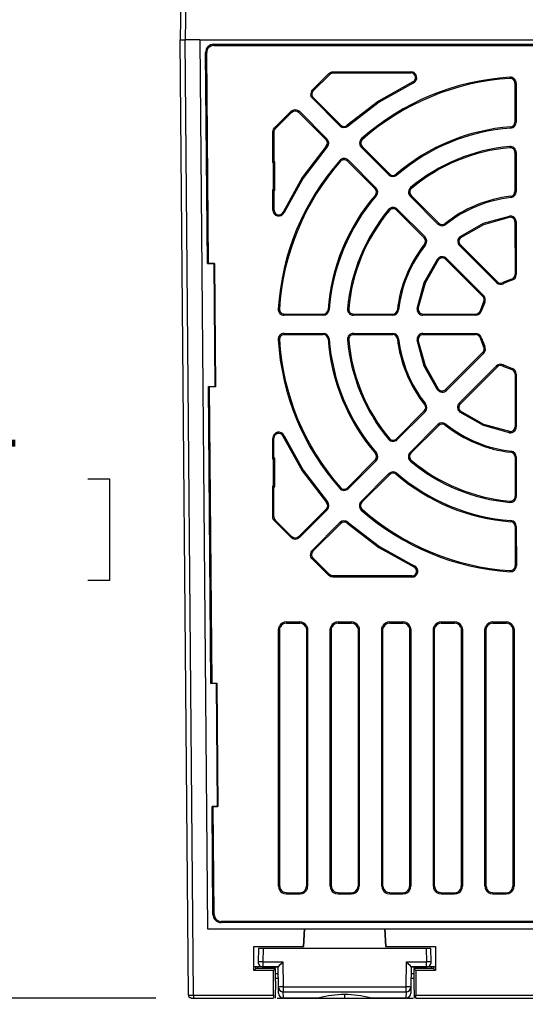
# Model space of a CAD drawing. Header units: millimetres. Extents: x 0 to 838, y 0 to 648.
# Tile 33 of 45: x 656 to 707, y 133 to 233. Entities that reach past the tile are written whole.
import ezdxf

# ---------------------------------------------------------------- set-up
doc = ezdxf.new("R2010")
doc.units = ezdxf.units.MM
doc.header["$LTSCALE"] = 3
doc.layers.add('DIMENSIONS', color=140, linetype='Continuous', lineweight=25)
doc.styles.add('SLDTEXTSTYLE0', font='TXT', dxfattribs={"width": 0.7})
doc.dimstyles.new('SLDDIMSTYLE0', dxfattribs={"dimtxt": 6.474023, "dimasz": 9.906, "dimexe": 0, "dimexo": 0.0625, "dimgap": 1.618506, "dimtad": 0, "dimtih": 1, "dimtoh": 1, "dimrnd": 1e-09, "dimzin": 12, "dimdsep": 46, "dimtxsty": 'SLDTEXTSTYLE0', "dimsah": 1, "dimcen": 0.09, "dimadec": 0, "dimazin": 3, "dimtfac": 1, "dimtofl": 0, "dimtmove": 0, "dimatfit": 3, "dimfxl": 0, "dimfrac": 2, "dimtolj": 1, "dimtzin": 12, "dimarcsym": 0})

# ---------------------------------------------------------------- blocks, each defined once
blk = doc.blocks.new('_D_15')
at = {"layer": 'DIMENSIONS'}
for p, q in [((702.757, 292.294), (801.118, 291.226)), ((791.594, 291.329), (790.864, 224.128)), ((781.117, 212.39), (778.943, 212.39)), ((778.943, 212.39), (778.943, 202.1)), ((800.355, 212.39), (802.529, 212.39)), ((802.529, 212.39), (802.529, 202.1)), ((778.943, 202.1), (781.117, 202.1)), ((802.529, 202.1), (800.355, 202.1)), ((789.879, 133.45), (790.609, 200.651)), ((744.456, 133.944), (799.403, 133.347))]:
    blk.add_line(p, q, dxfattribs=at)
for points in [[(791.594, 291.329), (789.962, 281.44), (793.01, 281.407)], [(789.879, 133.45), (791.51, 143.339), (788.462, 143.372)]]:
    blk.add_solid(points, dxfattribs=at)
at = {"layer": 'DIMENSIONS', "char_height": 6.35, "attachment_point": 1, "style": 'SLDTEXTSTYLE0'}
for s, insert in [('157.9', (778.424, 222.025)), ('6.22', (781.117, 210.286))]:
    blk.add_mtext(s, dxfattribs=dict(at, insert=insert))
blk = doc.blocks.new('_D_17')
at = {"layer": 'DIMENSIONS'}
for p, q in [((673.378, 239.067), (643.578, 239.067)), ((653.103, 239.067), (653.103, 198.265)), ((643.484, 186.526), (641.31, 186.526)), ((641.31, 186.526), (641.31, 176.237)), ((662.723, 186.526), (664.897, 186.526)), ((664.897, 186.526), (664.897, 176.237)), ((641.31, 176.237), (643.484, 176.237)), ((664.897, 176.237), (662.723, 176.237)), ((653.103, 133.985), (653.103, 174.788)), ((669.586, 133.985), (643.578, 133.985))]:
    blk.add_line(p, q, dxfattribs=at)
for points in [[(653.103, 239.067), (651.579, 229.161), (654.627, 229.161)], [(653.103, 133.985), (654.627, 143.891), (651.579, 143.891)]]:
    blk.add_solid(points, dxfattribs=at)
at = {"layer": 'DIMENSIONS', "char_height": 6.35, "attachment_point": 1, "style": 'SLDTEXTSTYLE0'}
for s, insert in [('105.1', (640.792, 196.161)), ('4.14', (643.484, 184.422))]:
    blk.add_mtext(s, dxfattribs=dict(at, insert=insert))

msp = doc.modelspace()

# ---------------------------------------------------------------- linework, layer by layer
for p, q in [((672.526, 258.136), (672.052, 230.985)), ((673.025, 258.131), (672.552, 230.985)), ((672.896, 134.283), (672.052, 230.985)), ((673.396, 134.283), (672.552, 230.985)), ((674.043, 230.985), (672.552, 230.985)), ((674.043, 230.985), (740, 230.985)), ((674.043, 230.985), (674.842, 140.99)), ((674.043, 230.985), (674.842, 140.99)), ((675.456, 230.529), (675.456, 230.411)), ((675.456, 230.529), (738.586, 230.529)), ((675.456, 230.408), (675.456, 230.411)), ((675.456, 230.411), (738.586, 230.411)), ((738.586, 230.408), (675.456, 230.408)), ((674.818, 208.329), (674.635, 229.701)), ((674.939, 208.354), (674.756, 229.702)), ((685.457, 225.912), (687.121, 227.575)), ((685.542, 225.826), (687.206, 227.489)), ((687.121, 227.575), (687.278, 227.687)), ((687.206, 227.489), (687.332, 227.58)), ((687.545, 227.75), (695.421, 227.75)), ((687.545, 227.75), (687.545, 227.63)), ((687.545, 227.63), (695.421, 227.63)), ((695.421, 227.75), (695.421, 227.63)), ((705.968, 226.604), (705.97, 222.655)), ((706.089, 226.603), (706.091, 222.655)), ((688.243, 222.276), (685.456, 225.064)), ((688.328, 222.362), (685.542, 225.15)), ((681.626, 222.084), (683.292, 223.748)), ((681.712, 221.999), (683.377, 223.663)), ((683.716, 223.924), (683.716, 223.803)), ((684.054, 223.663), (686.843, 220.876)), ((684.139, 223.748), (686.928, 220.961)), ((681.449, 218.529), (681.451, 221.66)), ((681.451, 221.66), (681.468, 221.804)), ((681.57, 218.65), (681.572, 221.66)), ((681.572, 221.66), (681.586, 221.775)), ((693.203, 217.313), (690.408, 220.11)), ((693.288, 217.398), (690.493, 220.195)), ((705.972, 219.588), (705.973, 215.622)), ((706.092, 219.588), (706.094, 215.622)), ((681.449, 218.529), (681.57, 218.65)), ((681.519, 218.529), (681.449, 218.529)), ((681.519, 218.529), (681.639, 218.65)), ((681.519, 215.836), (681.519, 218.529)), ((681.639, 218.65), (681.57, 218.65)), ((681.64, 215.716), (681.639, 218.65)), ((689.008, 218.712), (691.806, 215.916)), ((689.094, 218.797), (691.892, 216.001)), ((681.447, 213.754), (681.448, 215.836)), ((681.448, 215.836), (681.519, 215.836)), ((681.448, 215.836), (681.569, 215.716)), ((681.64, 215.716), (681.519, 215.836)), ((681.568, 213.754), (681.569, 215.716)), ((681.64, 215.716), (681.569, 215.716)), ((698.173, 212.339), (695.368, 215.147)), ((698.259, 212.425), (695.453, 215.232)), ((693.972, 213.752), (696.78, 210.945)), ((694.057, 213.837), (696.865, 211.031)), ((705.975, 212.546), (705.977, 207.23)), ((706.096, 212.546), (706.098, 207.23)), ((704.105, 206.404), (700.346, 210.165)), ((704.19, 206.489), (700.431, 210.251)), ((675.496, 208.329), (674.818, 208.329)), ((674.939, 208.354), (675.521, 208.354)), ((675.521, 208.354), (675.496, 208.329)), ((675.603, 195.88), (675.496, 208.329)), ((675.521, 208.354), (675.628, 195.855)), ((698.953, 208.774), (702.715, 205.014)), ((699.038, 208.859), (702.8, 205.099)), ((705.637, 206.772), (704.755, 206.406)), ((705.672, 206.656), (704.812, 206.3)), ((702.799, 204.449), (702.433, 203.565)), ((702.905, 204.392), (702.549, 203.53)), ((682.589, 203.225), (686.557, 203.225)), ((682.589, 203.225), (682.589, 203.106)), ((682.589, 203.104), (682.589, 203.106)), ((686.557, 203.106), (682.589, 203.106)), ((686.557, 203.104), (682.589, 203.104)), ((686.557, 203.225), (686.557, 203.106)), ((686.557, 203.104), (686.557, 203.106)), ((689.608, 203.225), (693.587, 203.225)), ((689.608, 203.225), (689.608, 203.106)), ((689.608, 203.104), (689.608, 203.106)), ((693.587, 203.106), (689.608, 203.106)), ((693.587, 203.104), (689.608, 203.104)), ((693.587, 203.225), (693.587, 203.106)), ((693.587, 203.104), (693.587, 203.106)), ((696.652, 203.225), (701.975, 203.225)), ((696.652, 203.225), (696.652, 203.106)), ((696.652, 203.104), (696.652, 203.106)), ((701.975, 203.106), (696.652, 203.106)), ((701.975, 203.104), (696.652, 203.104)), ((701.975, 203.225), (701.975, 203.106)), ((701.975, 203.104), (701.975, 203.106)), ((682.588, 201.262), (686.558, 201.262)), ((682.588, 201.262), (682.588, 201.142)), ((682.588, 201.142), (686.558, 201.142)), ((686.558, 201.262), (686.558, 201.142)), ((689.607, 201.262), (693.587, 201.262)), ((689.607, 201.262), (689.607, 201.142)), ((689.607, 201.142), (693.587, 201.142)), ((693.587, 201.262), (693.587, 201.142)), ((696.651, 201.262), (701.976, 201.262)), ((696.651, 201.262), (696.651, 201.142)), ((696.651, 201.142), (701.976, 201.142)), ((701.976, 201.262), (701.976, 201.142)), ((702.434, 200.801), (702.801, 199.916)), ((702.55, 200.836), (702.907, 199.973)), ((702.718, 199.351), (698.952, 195.582)), ((702.804, 199.265), (699.038, 195.497)), ((700.334, 194.199), (704.104, 197.966)), ((700.42, 194.114), (704.189, 197.881)), ((704.754, 197.964), (705.641, 197.597)), ((704.811, 198.07), (705.676, 197.712)), ((705.982, 197.139), (705.984, 191.808)), ((706.103, 197.138), (706.105, 191.808)), ((674.925, 195.88), (675.603, 195.88)), ((675.183, 165.832), (674.925, 195.88)), ((675.303, 165.857), (675.046, 195.855)), ((675.628, 195.855), (675.046, 195.855)), ((675.628, 195.855), (675.603, 195.88)), ((696.791, 193.42), (693.971, 190.598)), ((696.876, 193.334), (694.056, 190.512)), ((695.35, 189.218), (698.172, 192.038)), ((695.435, 189.132), (698.258, 191.953)), ((681.436, 188.524), (681.437, 190.659)), ((681.556, 188.645), (681.557, 190.659)), ((681.436, 188.524), (681.556, 188.645)), ((681.528, 188.524), (681.436, 188.524)), ((681.528, 188.524), (681.649, 188.645)), ((681.529, 185.841), (681.528, 188.524)), ((681.649, 188.645), (681.556, 188.645)), ((681.649, 185.72), (681.649, 188.645)), ((691.823, 188.449), (689.008, 185.632)), ((705.986, 188.754), (705.988, 184.76)), ((706.107, 188.754), (706.108, 184.76)), ((691.909, 188.363), (689.093, 185.546)), ((690.384, 184.255), (693.202, 187.071)), ((690.469, 184.169), (693.287, 186.986)), ((681.433, 182.697), (681.434, 185.841)), ((681.434, 185.841), (681.529, 185.841)), ((681.434, 185.841), (681.555, 185.72)), ((681.529, 185.841), (681.649, 185.72)), ((681.554, 182.698), (681.555, 185.72)), ((681.555, 185.72), (681.649, 185.72)), ((686.867, 183.489), (684.054, 180.675)), ((681.618, 182.457), (681.694, 182.359)), ((686.952, 183.403), (684.139, 180.589)), ((681.608, 182.274), (681.514, 182.396)), ((683.292, 180.589), (681.608, 182.274)), ((683.377, 180.675), (681.694, 182.359)), ((685.427, 179.301), (688.242, 182.114)), ((685.512, 179.216), (688.327, 182.029)), ((705.989, 181.728), (705.991, 177.738)), ((706.11, 181.728), (706.112, 177.738)), ((683.716, 180.413), (683.716, 180.534)), ((687.111, 176.767), (685.426, 178.453)), ((687.197, 176.853), (685.512, 178.539)), ((687.535, 176.592), (687.335, 176.626)), ((687.535, 176.713), (687.375, 176.74)), ((695.527, 176.713), (687.535, 176.713)), ((687.535, 176.592), (687.535, 176.713)), ((695.527, 176.592), (687.535, 176.592)), ((695.527, 176.592), (695.527, 176.713)), ((682.828, 172.053), (684.169, 172.053)), ((682.828, 172.053), (682.828, 171.932)), ((682.828, 171.932), (684.169, 171.932)), ((684.169, 172.053), (684.169, 171.932)), ((688.055, 172.053), (689.396, 172.053)), ((688.055, 172.053), (688.055, 171.932)), ((688.055, 171.932), (689.396, 171.932)), ((689.396, 172.053), (689.396, 171.932)), ((693.283, 172.053), (694.623, 172.053)), ((693.283, 172.053), (693.283, 171.932)), ((693.283, 171.932), (694.623, 171.932)), ((694.623, 172.053), (694.623, 171.932)), ((698.51, 172.053), (699.851, 172.053)), ((698.51, 172.053), (698.51, 171.932)), ((698.51, 171.932), (699.851, 171.932)), ((699.851, 172.053), (699.851, 171.932)), ((703.737, 172.053), (705.078, 172.053)), ((703.737, 172.053), (703.737, 171.932)), ((703.737, 171.932), (705.078, 171.932)), ((705.078, 172.053), (705.078, 171.932)), ((682.028, 145.312), (682.028, 171.253)), ((682.149, 145.312), (682.149, 171.253)), ((684.848, 171.253), (684.848, 145.312)), ((684.969, 171.253), (684.969, 145.312)), ((687.255, 145.312), (687.255, 171.253)), ((687.376, 145.312), (687.376, 171.253)), ((690.075, 171.253), (690.075, 145.312)), ((690.196, 171.253), (690.196, 145.312)), ((692.483, 145.312), (692.483, 171.253)), ((692.603, 145.312), (692.603, 171.253)), ((695.302, 171.253), (695.302, 145.312)), ((695.423, 171.253), (695.423, 145.312)), ((697.71, 145.312), (697.71, 171.253)), ((697.831, 145.312), (697.831, 171.253)), ((700.53, 171.253), (700.53, 145.312)), ((700.651, 171.253), (700.651, 145.312)), ((702.937, 145.312), (702.937, 171.253)), ((703.058, 145.312), (703.058, 171.253)), ((705.757, 171.253), (705.757, 145.312)), ((705.878, 171.253), (705.878, 145.312)), ((675.746, 165.832), (675.183, 165.832)), ((675.303, 165.857), (675.771, 165.857)), ((675.771, 165.857), (675.746, 165.832)), ((675.853, 153.384), (675.746, 165.832)), ((675.771, 165.857), (675.878, 153.358)), ((675.289, 153.384), (675.853, 153.384)), ((675.383, 142.437), (675.289, 153.384)), ((675.504, 142.437), (675.41, 153.358)), ((675.878, 153.358), (675.41, 153.358)), ((675.878, 153.358), (675.853, 153.384)), ((682.828, 144.633), (684.169, 144.633)), ((682.828, 144.633), (682.828, 144.512)), ((684.169, 144.512), (684.169, 144.633)), ((688.055, 144.633), (689.396, 144.633)), ((688.055, 144.633), (688.055, 144.512)), ((689.396, 144.512), (689.396, 144.633)), ((693.282, 144.633), (694.624, 144.633)), ((693.282, 144.633), (693.282, 144.512)), ((694.624, 144.512), (694.624, 144.633)), ((698.51, 144.633), (699.851, 144.633)), ((698.51, 144.633), (698.51, 144.512)), ((699.851, 144.512), (699.851, 144.633)), ((703.737, 144.633), (705.078, 144.633)), ((703.737, 144.633), (703.737, 144.512)), ((705.078, 144.512), (705.078, 144.633)), ((684.169, 144.512), (682.828, 144.512)), ((689.396, 144.512), (688.055, 144.512)), ((694.624, 144.512), (693.282, 144.512)), ((699.851, 144.512), (698.51, 144.512)), ((705.078, 144.512), (703.737, 144.512)), ((737.838, 141.744), (676.204, 141.744)), ((676.204, 141.623), (676.204, 141.744)), ((737.838, 141.623), (676.204, 141.623)), ((674.842, 140.99), (684.659, 140.99)), ((674.842, 140.99), (674.842, 140.99)), ((674.842, 140.99), (684.661, 140.99)), ((684.567, 139.21), (684.659, 140.99)), ((684.592, 139.202), (684.685, 140.99)), ((684.661, 140.99), (684.659, 140.99)), ((684.661, 140.99), (692.782, 140.99)), ((692.757, 140.99), (692.85, 139.202)), ((692.782, 140.99), (721.261, 140.99)), ((692.783, 140.99), (692.782, 140.99)), ((692.783, 140.99), (721.259, 140.99)), ((692.783, 140.99), (692.876, 139.21)), ((679.511, 139.21), (684.567, 139.21)), ((679.511, 136.775), (679.511, 139.21)), ((679.511, 139.21), (679.52, 139.202)), ((679.52, 139.202), (684.592, 139.202)), ((679.52, 137.135), (679.52, 139.202)), ((679.981, 138.985), (679.952, 137.645)), ((680.471, 138.985), (680.448, 137.644)), ((696.971, 138.985), (680.471, 138.985)), ((684.567, 139.21), (684.592, 139.202)), ((692.876, 139.21), (692.85, 139.202)), ((692.85, 139.202), (697.923, 139.202)), ((692.876, 139.21), (697.931, 139.21)), ((696.971, 138.985), (696.995, 137.644)), ((697.49, 137.645), (697.461, 138.985)), ((697.923, 139.202), (697.922, 137.135)), ((697.923, 139.202), (697.931, 139.21)), ((697.931, 139.21), (697.931, 136.775)), ((679.952, 137.645), (679.952, 137.635)), ((680.448, 137.635), (679.952, 137.635)), ((680.448, 137.644), (682.462, 137.644)), ((680.448, 137.644), (680.448, 137.635)), ((680.448, 137.635), (680.448, 137.139)), ((680.448, 137.635), (682.454, 137.635)), ((682.462, 137.644), (682.454, 137.635)), ((682.462, 137.644), (682.507, 135.111)), ((694.936, 135.115), (694.98, 137.644)), ((694.988, 137.635), (694.98, 137.644)), ((694.98, 137.644), (696.995, 137.644)), ((694.988, 137.635), (696.995, 137.635)), ((696.995, 137.635), (696.995, 137.644)), ((696.995, 137.139), (696.995, 137.635)), ((679.511, 136.775), (679.721, 136.985)), ((681.511, 136.775), (679.511, 136.775)), ((681.974, 137.135), (679.52, 137.135)), ((679.721, 136.985), (679.721, 137.135)), ((681.721, 136.985), (679.721, 136.985)), ((679.936, 136.985), (679.939, 137.135)), ((680.436, 136.985), (680.439, 137.135)), ((680.448, 137.139), (681.974, 137.139)), ((681.721, 136.985), (681.511, 136.775)), ((681.512, 134.283), (681.511, 136.775)), ((681.721, 135.685), (681.721, 136.985)), ((682.007, 135.098), (681.971, 137.135)), ((681.974, 137.139), (681.974, 137.135)), ((695.471, 137.135), (695.436, 135.098)), ((695.468, 137.135), (695.468, 137.139)), ((695.468, 137.139), (696.995, 137.139)), ((697.922, 137.135), (695.468, 137.135)), ((695.722, 136.985), (695.721, 135.685)), ((695.931, 136.775), (695.722, 136.985)), ((697.722, 136.985), (695.722, 136.985)), ((695.931, 136.775), (695.931, 134.283)), ((697.931, 136.775), (695.931, 136.775)), ((697.006, 136.985), (697.003, 137.135)), ((697.506, 136.985), (697.503, 137.135)), ((697.722, 137.135), (697.722, 136.985)), ((697.931, 136.775), (697.722, 136.985)), ((681.721, 135.685), (681.691, 133.985)), ((681.721, 136.476), (681.983, 136.476)), ((681.721, 135.985), (681.991, 135.985)), ((695.451, 135.985), (695.721, 135.985)), ((695.46, 136.476), (695.721, 136.476)), ((695.721, 135.685), (695.751, 133.985)), ((682.018, 134.476), (682.007, 135.098)), ((682.507, 135.111), (694.936, 135.115)), ((682.507, 135.111), (682.507, 134.614)), ((682.507, 134.614), (694.936, 134.614)), ((682.517, 133.993), (682.507, 134.614)), ((694.936, 134.614), (694.925, 133.993)), ((694.936, 134.614), (694.936, 135.107)), ((695.436, 135.098), (695.425, 134.476)), ((673.196, 133.985), (673.396, 133.985)), ((673.396, 134.283), (681.512, 134.283)), ((673.396, 134.283), (673.396, 133.985)), ((673.396, 133.985), (681.517, 133.985)), ((681.873, 133.985), (682.413, 133.985)), ((682.517, 133.993), (686.13, 133.993)), ((682.517, 133.985), (682.517, 133.993)), ((682.517, 133.985), (686.13, 133.985)), ((686.13, 133.985), (686.13, 133.993)), ((686.13, 133.985), (688.721, 133.985)), ((688.721, 134.311), (688.721, 133.985)), ((688.721, 133.985), (691.313, 133.985)), ((691.313, 133.993), (694.925, 133.993)), ((691.313, 133.993), (691.313, 133.985)), ((691.313, 133.985), (694.925, 133.985)), ((694.925, 133.993), (694.925, 133.985)), ((695.029, 133.985), (695.66, 133.985)), ((695.925, 133.985), (718.117, 133.985)), ((695.931, 134.283), (718.112, 134.283))]:
    msp.add_line(p, q)
at = {"flags": 128}
for points in [[(687.278, 227.687), (687.408, 227.734), (687.545, 227.75)], [(687.332, 227.58), (687.435, 227.617), (687.545, 227.63)], [(695.625, 226.718), (692.144, 224.775), (688.985, 222.343)], [(695.676, 226.608), (692.213, 224.677), (689.066, 222.253)], [(705.452, 227.201), (705.453, 227.186), (705.454, 227.17), (705.455, 227.155), (705.456, 227.14), (705.457, 227.125), (705.458, 227.11), (705.459, 227.095), (705.46, 227.081)], [(685.456, 225.064), (685.341, 225.226), (685.285, 225.418)], [(685.542, 225.15), (685.45, 225.279), (685.405, 225.432)], [(683.292, 223.748), (683.486, 223.878), (683.716, 223.924)], [(683.377, 223.663), (683.533, 223.767), (683.716, 223.803)], [(683.716, 223.924), (683.944, 223.878), (684.139, 223.748)], [(683.716, 223.803), (683.899, 223.767), (684.054, 223.663)], [(681.468, 221.804), (681.528, 221.955), (681.626, 222.084)], [(681.586, 221.775), (681.633, 221.896), (681.712, 221.999)], [(705.528, 222.178), (705.529, 222.163), (705.53, 222.149), (705.531, 222.134), (705.532, 222.119), (705.533, 222.103), (705.534, 222.088), (705.536, 222.072), (705.537, 222.057)], [(686.862, 220.218), (684.424, 217.048), (682.48, 213.552)], [(686.952, 220.138), (684.527, 216.985), (682.59, 213.501)], [(705.441, 220.184), (705.442, 220.169), (705.443, 220.153), (705.445, 220.138), (705.446, 220.123), (705.447, 220.108), (705.449, 220.093), (705.45, 220.078), (705.451, 220.064)], [(705.549, 215.147), (705.551, 215.132), (705.553, 215.118), (705.554, 215.103), (705.556, 215.088), (705.558, 215.073), (705.559, 215.057), (705.561, 215.042), (705.563, 215.027)], [(700.412, 211.07), (702.774, 212.41), (705.409, 213.139)], [(700.484, 210.973), (702.829, 212.302), (705.427, 213.019)], [(705.409, 213.139), (705.411, 213.123), (705.414, 213.108), (705.416, 213.093), (705.418, 213.078), (705.42, 213.063), (705.422, 213.048), (705.424, 213.034), (705.427, 213.019)], [(674.818, 208.329), (674.878, 208.348), (674.939, 208.354)], [(696.06, 203.79), (696.783, 206.411), (698.134, 208.793)], [(696.179, 203.773), (696.898, 206.374), (698.231, 208.721)], [(698.133, 195.563), (696.788, 197.932), (696.058, 200.577)], [(698.23, 195.635), (696.896, 197.987), (696.178, 200.594)], [(675.046, 195.855), (674.985, 195.861), (674.925, 195.88)], [(705.437, 191.334), (702.826, 192.054), (700.472, 193.392)], [(705.42, 191.215), (702.789, 191.938), (700.399, 193.295)], [(682.47, 190.859), (684.427, 187.338), (686.884, 184.147)], [(682.58, 190.91), (684.525, 187.408), (686.974, 184.227)], [(705.42, 191.215), (705.422, 191.23), (705.424, 191.245), (705.426, 191.261), (705.429, 191.276), (705.431, 191.291), (705.433, 191.305), (705.435, 191.32), (705.437, 191.334)], [(705.574, 189.349), (705.572, 189.334), (705.571, 189.318), (705.569, 189.303), (705.567, 189.288), (705.566, 189.273), (705.564, 189.258), (705.562, 189.243), (705.561, 189.229)], [(705.458, 184.163), (705.459, 184.178), (705.46, 184.194), (705.462, 184.209), (705.463, 184.224), (705.464, 184.239), (705.466, 184.254), (705.467, 184.269), (705.468, 184.283)], [(681.514, 182.396), (681.453, 182.541), (681.433, 182.697)], [(681.554, 182.698), (681.57, 182.573), (681.618, 182.457)], [(688.985, 182.047), (692.19, 179.585), (695.725, 177.626)], [(689.065, 182.137), (692.252, 179.687), (695.775, 177.736)], [(705.554, 182.325), (705.553, 182.31), (705.552, 182.294), (705.551, 182.279), (705.55, 182.264), (705.549, 182.248), (705.548, 182.234), (705.547, 182.219), (705.546, 182.205)], [(683.716, 180.413), (683.487, 180.459), (683.292, 180.589)], [(683.716, 180.534), (683.533, 180.571), (683.377, 180.675)], [(684.054, 180.675), (683.899, 180.571), (683.716, 180.534)], [(684.139, 180.589), (683.945, 180.459), (683.716, 180.413)], [(685.426, 178.453), (685.311, 178.615), (685.255, 178.807)], [(685.512, 178.539), (685.42, 178.669), (685.375, 178.821)], [(687.335, 176.626), (687.215, 176.684), (687.111, 176.767)], [(687.375, 176.74), (687.279, 176.786), (687.197, 176.853)], [(705.476, 177.14), (705.477, 177.155), (705.478, 177.171), (705.479, 177.186), (705.48, 177.201), (705.48, 177.216), (705.481, 177.231), (705.482, 177.246), (705.483, 177.26)], [(682.028, 171.253), (682.049, 171.437), (682.112, 171.611)], [(682.149, 171.253), (682.167, 171.409), (682.221, 171.557)], [(684.776, 171.557), (684.83, 171.409), (684.848, 171.253)], [(684.884, 171.611), (684.948, 171.437), (684.969, 171.253)], [(687.255, 171.253), (687.276, 171.437), (687.34, 171.611)], [(687.376, 171.253), (687.394, 171.409), (687.448, 171.557)], [(690.004, 171.557), (690.057, 171.409), (690.075, 171.253)], [(690.112, 171.611), (690.175, 171.437), (690.196, 171.253)], [(692.483, 171.253), (692.504, 171.437), (692.567, 171.611)], [(692.603, 171.253), (692.621, 171.409), (692.675, 171.557)], [(695.231, 171.557), (695.285, 171.409), (695.302, 171.253)], [(695.339, 171.611), (695.402, 171.437), (695.423, 171.253)], [(697.71, 171.253), (697.731, 171.437), (697.794, 171.611)], [(697.831, 171.253), (697.849, 171.409), (697.902, 171.557)], [(700.458, 171.557), (700.512, 171.409), (700.53, 171.253)], [(700.566, 171.611), (700.629, 171.437), (700.651, 171.253)], [(702.937, 171.253), (702.958, 171.437), (703.022, 171.611)], [(703.058, 171.253), (703.076, 171.409), (703.13, 171.557)], [(705.685, 171.557), (705.739, 171.409), (705.757, 171.253)], [(705.793, 171.611), (705.857, 171.437), (705.878, 171.253)], [(675.183, 165.832), (675.242, 165.851), (675.303, 165.857)], [(675.41, 153.358), (675.349, 153.364), (675.289, 153.384)], [(682.828, 144.512), (682.596, 144.546), (682.384, 144.646)], [(682.828, 144.633), (682.631, 144.662), (682.451, 144.747)], [(684.169, 144.633), (684.366, 144.662), (684.546, 144.747)], [(684.613, 144.646), (684.401, 144.546), (684.169, 144.512)], [(688.055, 144.512), (687.823, 144.546), (687.611, 144.646)], [(688.055, 144.633), (687.858, 144.662), (687.678, 144.747)], [(689.396, 144.633), (689.593, 144.662), (689.773, 144.747)], [(689.84, 144.646), (689.628, 144.546), (689.396, 144.512)], [(693.282, 144.512), (693.05, 144.546), (692.839, 144.646)], [(693.282, 144.633), (693.085, 144.662), (692.906, 144.747)], [(694.624, 144.633), (694.82, 144.662), (695, 144.747)], [(695.067, 144.646), (694.856, 144.546), (694.624, 144.512)], [(698.51, 144.512), (698.278, 144.546), (698.066, 144.646)], [(698.51, 144.633), (698.313, 144.662), (698.133, 144.747)], [(699.851, 144.633), (700.048, 144.662), (700.227, 144.747)], [(700.294, 144.646), (700.083, 144.546), (699.851, 144.512)], [(703.737, 144.512), (703.505, 144.546), (703.293, 144.646)], [(703.737, 144.633), (703.54, 144.662), (703.36, 144.747)], [(705.078, 144.633), (705.275, 144.662), (705.455, 144.747)], [(705.522, 144.646), (705.31, 144.546), (705.078, 144.512)], [(673.196, 133.985), (673.137, 133.991), (673.083, 134.007)], [(686.13, 133.993), (686.305, 134.017), (686.332, 134.031)], [(691.11, 134.031), (691.137, 134.017), (691.313, 133.993)]]:
    msp.add_lwpolyline(points, dxfattribs=at)
for centre, radius, start, end in [((672.302, 567.042), 336.057, 269.95738, 270.04262), ((675.457, 229.707), 0.822, 90.1082, 180.37518), ((675.456, 229.708), 0.7, 89.99405, 180.48835), ((674.481, 261.504), 31.803, 270.27729, 270.49494), ((718.818, 259.251), 44.812, 224.98094, 225.1352), ((750.948, 259.329), 71.099, 206.42591, 206.5231), ((695.432, 227.153), 0.597, 294.0402, 91.11495), ((695.432, 227.153), 0.476, 293.82094, 91.39085), ((707.021, 202.172), 25.078, 93.58575, 131.40237), ((707.026, 202.16), 24.97, 93.59564, 131.39248), ((764.433, 258.571), 75.823, 204.84083, 204.93227), ((705.49, 226.603), 0.6, 0.07399, 93.56948), ((705.489, 226.602), 0.479, 0.14024, 93.50967), ((706.073, 258.407), 31.803, 269.81226, 270.0299), ((685.879, 225.488), 0.598, 134.88161, 186.7673), ((681.54, 257.242), 32.044, 276.71129, 276.92735), ((685.882, 225.487), 0.481, 135.06057, 186.57634), ((717.154, 257.588), 44.812, 224.98094, 225.1352), ((653.554, 256.992), 45.135, 314.97677, 315.13033), ((714.989, 255.424), 44.812, 224.98094, 225.1352), ((652.442, 255.424), 44.812, 314.8648, 315.01906), ((656.34, 254.204), 45.135, 314.97677, 315.13033), ((688.666, 222.7), 0.479, 225.03933, 311.77107), ((724.74, 254.188), 47.88, 221.68993, 221.83469), ((705.491, 222.655), 0.479, 274.34551, 359.98699), ((705.491, 222.655), 0.6, 274.33416, 359.99169), ((706.074, 254.458), 31.803, 269.81226, 270.0299), ((681.467, 253.464), 31.803, 269.9701, 270.18774), ((689.337, 253.564), 32.721, 256.0855, 256.29695), ((713.324, 253.76), 44.812, 224.98094, 225.1352), ((688.666, 222.7), 0.6, 225.03232, 311.77836), ((707.024, 202.184), 20.049, 94.28061, 130.7441), ((707.021, 202.193), 19.92, 94.27221, 130.75251), ((655.231, 252.637), 44.812, 314.8648, 315.01906), ((686.504, 220.537), 0.479, 318.29177, 44.97433), ((686.504, 220.537), 0.6, 318.27873, 44.9788), ((690.832, 220.533), 0.599, 131.40775, 224.93174), ((690.833, 220.533), 0.479, 131.46432, 224.86494), ((726.358, 252.651), 47.889, 221.39828, 221.54262), ((715.483, 252.059), 42.813, 228.0479, 228.20977), ((658.505, 252.038), 45.135, 314.97677, 315.13033), ((707.021, 202.175), 18.078, 95.01437, 129.9733), ((707.023, 202.169), 17.964, 95.02102, 129.96666), ((705.493, 219.587), 0.6, 0.07449, 94.9966), ((705.492, 219.587), 0.479, 0.14268, 94.935), ((706.076, 251.391), 31.803, 269.81226, 270.0299), ((707.02, 202.172), 25.078, 138.55813, 176.41319), ((707.032, 202.167), 24.97, 138.56805, 176.40328), ((688.67, 218.372), 0.6, 45.05384, 138.52526), ((716.193, 250.454), 42.265, 228.56112, 228.7247), ((688.67, 218.372), 0.479, 45.11696, 138.46185), ((657.397, 250.473), 44.812, 314.8648, 315.01906), ((661.3, 249.241), 45.135, 314.97677, 315.13033), ((693.626, 217.737), 0.599, 225.0258, 310.70376), ((693.626, 217.737), 0.479, 225.03319, 310.69602), ((731.077, 249.22), 48.922, 220.61212, 220.7538), ((660.194, 247.677), 44.812, 314.8648, 315.01906), ((691.467, 215.577), 0.479, 319.36518, 44.97989), ((691.467, 215.577), 0.6, 319.3519, 44.98485), ((695.792, 215.57), 0.599, 129.9796, 224.93097), ((695.793, 215.57), 0.479, 130.0378, 224.86219), ((733.183, 247.695), 49.292, 219.97091, 220.11114), ((705.495, 215.622), 0.479, 276.5346, 359.99999), ((705.495, 215.622), 0.599, 276.52267, 0.00556), ((706.078, 247.426), 31.803, 269.81226, 270.0299), ((707.029, 202.189), 20.049, 139.29038, 175.76927), ((707.02, 202.192), 19.92, 139.28198, 175.77768), ((719.386, 247.105), 42.108, 229.12544, 229.29002), ((663.465, 247.075), 45.135, 314.97677, 315.13033), ((707.022, 202.186), 13.045, 96.48412, 128.5399), ((707.015, 202.203), 12.906, 96.46116, 128.56286), ((682.044, 213.742), 0.597, 178.85094, 336.235), ((681.464, 245.557), 31.803, 269.9701, 270.18774), ((682.044, 213.742), 0.476, 178.57287, 336.49997), ((697.342, 245.379), 35.126, 244.96997, 245.16718), ((707.02, 202.175), 18.078, 139.98614, 174.98411), ((707.027, 202.172), 17.964, 139.99283, 174.97743), ((693.633, 213.413), 0.6, 45.05382, 139.95107), ((719.775, 245.486), 41.373, 229.98741, 230.15452), ((693.633, 213.412), 0.479, 45.11874, 139.88573), ((662.36, 245.513), 44.812, 314.8648, 315.01906), ((666.271, 244.267), 45.135, 314.97677, 315.13033), ((698.597, 212.763), 0.599, 225.01121, 308.51375), ((698.597, 212.763), 0.479, 225.01927, 308.50519), ((739.055, 244.235), 51.254, 218.41435, 218.54959), ((705.497, 212.546), 0.599, 0.00813, 98.4115), ((705.496, 212.545), 0.479, 0.15295, 98.27362), ((706.079, 244.35), 31.803, 269.81226, 270.0299), ((665.168, 242.707), 44.812, 314.8648, 315.01906), ((696.441, 210.607), 0.479, 321.5528, 44.99267), ((696.441, 210.607), 0.6, 321.53914, 44.99853), ((700.769, 210.589), 0.599, 126.56122, 224.99757), ((700.771, 210.589), 0.479, 126.69231, 224.85501), ((743.005, 242.729), 53.07, 216.62289, 216.75313), ((707.024, 202.187), 13.045, 141.49338, 173.56459), ((707.007, 202.194), 12.906, 141.47039, 173.58758), ((722.302, 242.147), 40.782, 231.32301, 231.49293), ((668.443, 242.094), 45.135, 314.97677, 315.13033), ((698.615, 208.435), 0.599, 44.98587, 143.36296), ((721.731, 240.489), 39.516, 233.33267, 233.50764), ((698.615, 208.434), 0.479, 45.12722, 143.22086), ((667.341, 240.535), 44.812, 314.8648, 315.01906), ((672.202, 238.332), 45.135, 314.97677, 315.13033), ((704.528, 206.826), 0.598, 224.91494, 298.32234), ((704.528, 206.826), 0.477, 224.88937, 298.34693), ((764.258, 238.258), 67.492, 208.15996, 208.26268), ((705.5, 207.229), 0.477, 286.68536, 0.12668), ((811.807, 238.628), 110.846, 196.70174, 196.76429), ((705.5, 207.229), 0.598, 286.70788, 0.09907), ((706.081, 239.033), 31.803, 269.81226, 270.0299), ((671.103, 236.775), 44.812, 314.8648, 315.01906), ((702.378, 204.676), 0.477, 331.69785, 45.11861), ((720.021, 236.279), 36.191, 241.58282, 241.77425), ((702.378, 204.675), 0.598, 331.71952, 45.09125), ((682.589, 203.703), 0.599, 176.41898, 269.96085), ((683.988, 235.533), 31.855, 266.40604, 266.62331), ((682.59, 203.704), 0.479, 176.47537, 269.89638), ((686.557, 203.703), 0.479, 270.06882, 355.7344), ((686.557, 203.703), 0.6, 270.05779, 355.73924), ((689.503, 235.475), 31.903, 265.56148, 265.77847), ((689.608, 203.703), 0.599, 174.99051, 269.96041), ((691.804, 235.543), 31.91, 264.97871, 265.19559), ((689.609, 203.704), 0.479, 175.04845, 269.89402), ((693.586, 203.703), 0.479, 270.05394, 353.54252), ((693.586, 203.703), 0.599, 270.04245, 353.54828), ((697.766, 235.459), 32.025, 263.35789, 263.57407), ((696.652, 203.702), 0.599, 171.57123, 270.0279), ((700.735, 235.568), 32.119, 261.63082, 261.84626), ((696.653, 203.704), 0.479, 171.70204, 269.88769), ((701.976, 203.702), 0.477, 269.91941, 343.38046), ((701.976, 203.702), 0.598, 269.94269, 343.3533), ((712.113, 235.385), 33.259, 253.07857, 253.2868), ((682.588, 200.663), 0.6, 90.0191, 183.48598), ((680.027, 232.441), 31.875, 273.53072, 273.7479), ((707.02, 202.171), 25.078, 183.53095, 221.44038), ((682.589, 200.662), 0.479, 90.07835, 183.41984), ((707.032, 202.176), 24.97, 183.54092, 221.43042), ((686.558, 200.662), 0.6, 4.33917, 89.95763), ((686.558, 200.663), 0.479, 4.35182, 89.95015), ((684.778, 232.498), 31.879, 274.06057, 274.27767), ((707.029, 202.195), 20.049, 184.27951, 220.78014), ((707.02, 202.191), 19.92, 184.27108, 220.78856), ((689.607, 200.663), 0.6, 90.0185, 184.91108), ((686.25, 232.43), 31.938, 274.95658, 275.17334), ((707.02, 202.174), 18.078, 184.95853, 220.01174), ((689.608, 200.662), 0.479, 90.0794, 184.84293), ((707.027, 202.177), 17.964, 184.96529, 220.00498), ((693.587, 200.662), 0.6, 6.52613, 89.97175), ((693.587, 200.663), 0.479, 6.53913, 89.96351), ((690.573, 232.514), 31.988, 276.26398, 276.48033), ((707.024, 202.19), 13.045, 186.48247, 218.57548), ((707.007, 202.182), 12.906, 186.45944, 218.59851), ((696.651, 200.663), 0.599, 89.94874, 188.32155), ((691.414, 232.406), 32.166, 278.30072, 278.51597), ((696.652, 200.662), 0.479, 90.08597, 188.17618), ((701.976, 200.664), 0.599, 16.7058, 90.0662), ((701.976, 200.664), 0.478, 16.68341, 90.0917), ((692.987, 232.588), 33.161, 286.5519, 286.76053), ((702.381, 199.689), 0.477, 314.94597, 28.39472), ((685.833, 231.691), 36.022, 298.10276, 298.29474), ((702.381, 199.689), 0.598, 314.96781, 28.36696), ((734.706, 231.194), 45.135, 224.86967, 225.02323), ((704.527, 197.543), 0.599, 61.67478, 135.03856), ((735.801, 229.642), 44.812, 224.98094, 225.1352), ((704.527, 197.543), 0.478, 61.65078, 135.06182), ((645.954, 229.714), 66.825, 331.63185, 331.73526), ((600.339, 229.343), 109.983, 343.22313, 343.28595), ((705.504, 197.139), 0.478, 359.95355, 73.38166), ((705.504, 197.139), 0.598, 359.97557, 73.35531), ((706.086, 228.942), 31.803, 269.81226, 270.0299), ((674.386, 227.471), 39.776, 306.65761, 306.83182), ((698.614, 195.92), 0.599, 216.61269, 315.06509), ((698.614, 195.921), 0.479, 216.74681, 314.93004), ((730.94, 227.425), 45.135, 224.86967, 225.02323), ((696.452, 193.758), 0.479, 315.08294, 38.55549), ((728.778, 225.262), 45.135, 224.86967, 225.02323), ((671.638, 225.822), 40.541, 308.41114, 308.58168), ((696.452, 193.757), 0.6, 315.06937, 38.56113), ((700.757, 193.775), 0.599, 134.91843, 233.31149), ((700.759, 193.775), 0.479, 135.04904, 233.16925), ((732.032, 225.875), 44.812, 224.98094, 225.1352), ((657.558, 225.239), 53.44, 323.28999, 323.41971), ((698.596, 191.614), 0.6, 51.49127, 134.94092), ((729.87, 223.714), 44.812, 224.98094, 225.1352), ((698.596, 191.614), 0.479, 51.50203, 134.92977), ((659.232, 223.746), 50.81, 321.31671, 321.45274), ((707.022, 202.192), 13.045, 231.4578, 263.5662), ((707.015, 202.174), 12.906, 231.43473, 263.58927), ((705.506, 191.807), 0.599, 261.66129, 0.0873), ((705.505, 191.808), 0.479, 261.80014, 359.95666), ((706.089, 223.611), 31.803, 269.81226, 270.0299), ((682.034, 190.669), 0.597, 23.80405, 180.9074), ((681.453, 222.463), 31.803, 269.9701, 270.18774), ((682.034, 190.669), 0.476, 23.56024, 181.13905), ((667.927, 222.638), 34.949, 294.59141, 294.78932), ((666.388, 222.468), 41.668, 310.00474, 310.17106), ((693.633, 190.936), 0.599, 220.03012, 314.99621), ((693.633, 190.937), 0.479, 220.09148, 314.93434), ((725.959, 222.44), 45.135, 224.86967, 225.02323), ((691.484, 188.787), 0.479, 315.09833, 40.74704), ((723.811, 220.292), 45.135, 224.86967, 225.02323), ((664.601, 220.864), 41.849, 310.62088, 310.78608), ((691.484, 188.787), 0.6, 315.08513, 40.75184), ((695.774, 188.794), 0.599, 134.98922, 229.89998), ((695.774, 188.794), 0.479, 135.04717, 229.83136), ((727.047, 220.894), 44.812, 224.98094, 225.1352), ((657.399, 220.274), 49.631, 319.9454, 320.08506), ((707.023, 202.18), 17.964, 229.95451, 265.03317), ((705.507, 188.753), 0.479, 0.08948, 83.53689), ((705.507, 188.753), 0.6, 0.07627, 83.54472), ((706.09, 220.557), 31.803, 269.81226, 270.0299), ((707.021, 202.173), 18.078, 229.94771, 265.03998), ((693.626, 186.646), 0.6, 49.30343, 134.92598), ((724.899, 218.747), 44.812, 224.98094, 225.1352), ((693.626, 186.646), 0.479, 49.31373, 134.9154), ((657.266, 218.768), 48.512, 319.10703, 319.24951), ((707.024, 202.199), 20.049, 229.25436, 265.77035), ((707.021, 202.191), 19.92, 229.24592, 265.77878), ((660.047, 217.493), 42.575, 311.43182, 311.5946), ((688.669, 185.97), 0.599, 221.45795, 314.99599), ((688.669, 185.97), 0.479, 221.51769, 314.93589), ((720.995, 217.474), 45.135, 224.86967, 225.02323), ((705.509, 184.76), 0.599, 265.07521, 0.01735), ((705.509, 184.761), 0.479, 265.1414, 359.95896), ((706.092, 216.563), 31.803, 269.81226, 270.0299), ((686.527, 183.827), 0.479, 315.10522, 41.82246), ((718.854, 215.332), 45.135, 224.86967, 225.02323), ((658.579, 215.91), 42.546, 311.70463, 311.86712), ((686.527, 183.827), 0.6, 315.09224, 41.82681), ((690.807, 183.831), 0.599, 134.99013, 228.47459), ((690.808, 183.831), 0.479, 135.04651, 228.40792), ((722.081, 215.931), 44.812, 224.98094, 225.1352), ((654.289, 215.317), 48.214, 318.51934, 318.6631), ((707.026, 202.183), 24.97, 228.53012, 266.45801), ((681.45, 214.501), 31.803, 269.9701, 270.18774), ((662.997, 214.289), 36.878, 300.14011, 300.32797), ((707.021, 202.17), 25.078, 228.52012, 266.46801), ((649.706, 214.202), 45.135, 314.97677, 315.13033), ((688.666, 181.689), 0.6, 48.22993, 134.91929), ((719.939, 213.79), 44.812, 224.98094, 225.1352), ((688.666, 181.69), 0.479, 48.23997, 134.90904), ((653.684, 213.806), 47.485, 318.02352, 318.16909), ((705.51, 181.727), 0.479, 0.10465, 85.72697), ((705.51, 181.727), 0.6, 0.09185, 85.73415), ((706.093, 213.531), 31.803, 269.81226, 270.0299), ((651.39, 212.517), 45.135, 314.97677, 315.13033), ((716.042, 212.517), 45.135, 224.86967, 225.02323), ((685.849, 178.877), 0.598, 134.88161, 186.7673), ((681.51, 210.631), 32.044, 276.71129, 276.92735), ((685.852, 178.876), 0.481, 135.06057, 186.57634), ((653.524, 210.382), 45.135, 314.97677, 315.13033), ((717.124, 210.977), 44.812, 224.98094, 225.1352), ((695.537, 177.188), 0.597, 269.05975, 66.47317), ((695.537, 177.189), 0.476, 268.82846, 66.76259), ((626.972, 209.375), 75.729, 335.21316, 335.3044), ((705.512, 177.738), 0.599, 266.50181, 0.01652), ((705.512, 177.738), 0.479, 266.5662, 359.95975), ((706.095, 209.541), 31.803, 269.81226, 270.0299), ((655.209, 208.695), 45.135, 314.97677, 315.13033), ((597.315, 208.595), 95.528, 340.44825, 340.52083), ((682.826, 171.256), 0.797, 89.86216, 153.56806), ((697.974, 203.334), 35.468, 243.43505, 243.63004), ((682.828, 171.254), 0.679, 89.96927, 153.46), ((684.171, 171.256), 0.797, 26.43195, 90.13783), ((684.169, 171.254), 0.679, 26.53993, 90.0308), ((669.023, 203.334), 35.468, 296.36996, 296.56495), ((688.053, 171.256), 0.797, 89.86216, 153.56806), ((703.201, 203.334), 35.468, 243.43505, 243.63004), ((688.055, 171.254), 0.679, 89.96927, 153.46), ((689.398, 171.256), 0.797, 26.43195, 90.13783), ((689.396, 171.254), 0.679, 26.53993, 90.0308), ((674.25, 203.334), 35.468, 296.36996, 296.56495), ((693.281, 171.256), 0.797, 89.86216, 153.56806), ((708.429, 203.334), 35.468, 243.43505, 243.63004), ((693.282, 171.254), 0.679, 89.96927, 153.46), ((694.625, 171.256), 0.797, 26.43195, 90.13783), ((694.624, 171.254), 0.679, 26.53993, 90.0308), ((679.477, 203.334), 35.468, 296.36996, 296.56495), ((698.508, 171.256), 0.797, 89.86216, 153.56806), ((713.656, 203.334), 35.468, 243.43505, 243.63004), ((698.509, 171.254), 0.679, 89.96927, 153.46), ((699.852, 171.256), 0.797, 26.43195, 90.13783), ((699.851, 171.254), 0.679, 26.53993, 90.0308), ((684.705, 203.334), 35.468, 296.36996, 296.56495), ((703.735, 171.256), 0.797, 89.86216, 153.56806), ((718.883, 203.334), 35.468, 243.43505, 243.63004), ((703.737, 171.254), 0.679, 89.96927, 153.46), ((705.08, 171.256), 0.797, 26.43195, 90.13783), ((705.078, 171.254), 0.679, 26.53993, 90.0308), ((689.932, 203.334), 35.468, 296.36996, 296.56495), ((682.03, 203.056), 31.803, 269.9963, 270.21395), ((684.967, 203.056), 31.803, 269.78605, 270.0037), ((687.257, 203.056), 31.803, 269.9963, 270.21395), ((690.194, 203.056), 31.803, 269.78605, 270.0037), ((692.485, 203.056), 31.803, 269.9963, 270.21395), ((695.421, 203.056), 31.803, 269.78605, 270.0037), ((697.712, 203.056), 31.803, 269.9963, 270.21395), ((700.649, 203.056), 31.803, 269.78605, 270.0037), ((702.939, 203.056), 31.803, 269.9963, 270.21395), ((705.876, 203.056), 31.803, 269.78605, 270.0037), ((682.825, 145.311), 0.797, 179.90074, 236.40285), ((682.03, 177.115), 31.803, 269.9963, 270.21395), ((682.831, 145.314), 0.682, 180.14446, 236.15726), ((634.46, 176.596), 57.598, 326.30932, 326.42968), ((684.166, 145.314), 0.682, 303.84273, 359.85555), ((732.537, 176.596), 57.598, 213.57032, 213.69068), ((684.171, 145.311), 0.797, 303.59717, 0.09924), ((684.967, 177.115), 31.803, 269.78605, 270.0037), ((688.053, 145.311), 0.797, 179.90074, 236.40285), ((687.257, 177.115), 31.803, 269.9963, 270.21395), ((688.059, 145.314), 0.682, 180.14446, 236.15726), ((639.688, 176.596), 57.598, 326.30932, 326.42968), ((689.393, 145.314), 0.682, 303.84273, 359.85555), ((737.764, 176.596), 57.598, 213.57032, 213.69068), ((689.399, 145.311), 0.797, 303.59717, 0.09924), ((690.194, 177.115), 31.803, 269.78605, 270.0037), ((693.28, 145.311), 0.797, 179.90074, 236.40285), ((692.485, 177.115), 31.803, 269.9963, 270.21395), ((693.286, 145.314), 0.682, 180.14446, 236.15726), ((644.915, 176.596), 57.598, 326.30932, 326.42968), ((694.62, 145.314), 0.682, 303.84273, 359.85555), ((742.991, 176.596), 57.598, 213.57032, 213.69068), ((694.626, 145.311), 0.797, 303.59717, 0.09924), ((695.421, 177.115), 31.803, 269.78605, 270.0037), ((698.507, 145.311), 0.797, 179.90074, 236.40285), ((697.712, 177.115), 31.803, 269.9963, 270.21395), ((698.513, 145.314), 0.682, 180.14446, 236.15726), ((650.142, 176.596), 57.598, 326.30932, 326.42968), ((699.847, 145.314), 0.682, 303.84273, 359.85555), ((748.218, 176.596), 57.598, 213.57032, 213.69068), ((699.853, 145.311), 0.797, 303.59717, 0.09924), ((700.649, 177.115), 31.803, 269.78605, 270.0037), ((703.735, 145.311), 0.797, 179.90074, 236.40285), ((702.939, 177.115), 31.803, 269.9963, 270.21395), ((703.74, 145.314), 0.682, 180.14446, 236.15726), ((655.369, 176.596), 57.598, 326.30932, 326.42968), ((705.075, 145.314), 0.682, 303.84273, 359.85555), ((753.446, 176.596), 57.598, 213.57032, 213.69068), ((705.08, 145.311), 0.797, 303.59717, 0.09924), ((705.876, 177.115), 31.803, 269.78605, 270.0037), ((676.205, 142.445), 0.822, 180.59334, 269.89093), ((675.229, 174.239), 31.803, 270.27729, 270.49494), ((676.204, 142.443), 0.7, 180.48267, 270.00003), ((680.226, -159.756), 298.741, 89.95305, 90.04695), ((697.216, -159.756), 298.741, 89.95305, 90.04695), ((680.179, 128.167), 9.48, 88.37787, 91.37291), ((680.448, 137.635), 0.496, 179.92933, 270.0062), ((699.914, 120.263), 24.63, 135.14627, 136.75225), ((679.226, 121.906), 22.268, 43.16255, 44.93892), ((697.263, 128.167), 9.48, 88.62709, 91.62213), ((696.995, 137.635), 0.496, 269.99697, 1.20101), ((682.395, 129.819), 5.293, 88.79212, 94.20765), ((682.503, 135.11), 0.496, 181.43198, 270.46056), ((694.935, 127.941), 7.174, 86.00264, 89.99858), ((694.94, 135.11), 0.496, 269.53944, 358.56802), ((673.146, 148.607), 14.327, 269.0002, 270.9998), ((673.196, 134.285), 0.3, 180.5, 209.09855), ((673.186, 134.268), 0.281, 177.19223, 249.08425), ((685.311, 134.201), 3.8, 178.76606, 183.25147), ((682.513, 134.489), 0.496, 181.43198, 270.46056), ((682.517, 134.485), 0.5, 181, 270), ((688.721, 124.275), 10.057, 75.06804, 104.93196), ((686.13, 134.485), 0.5, 271.01137, 293.84847), ((694.929, 134.489), 0.496, 269.53944, 358.56802), ((694.925, 134.485), 0.5, 270, 359), ((691.759, 134.207), 4.173, 356.9488, 1.03367)]:
    msp.add_arc(centre, radius, start, end)

# ---------------------------------------------------------------- dimensions: what is measured, and where the dimension line sits
at = {"layer": 'DIMENSIONS'}
for base, p1, p2, angle, picture, middle in [((791.594, 291.329), (740.647, 133.985), (698.947, 292.336), 89.37756, '_D_15', (790.736, 212.39)), ((653.103, 133.985), (677.188, 239.067), (673.396, 133.985), 90, '_D_17', (653.103, 186.526))]:
    dim = msp.add_linear_dim(base=base, p1=p1, p2=p2, angle=angle, dimstyle='SLDDIMSTYLE0', dxfattribs=at)
    dim.commit()
    dim.dimension.update_dxf_attribs({"geometry": picture, "text_midpoint": middle, "dimtype": 160})

doc.saveas('drawing.dxf')
